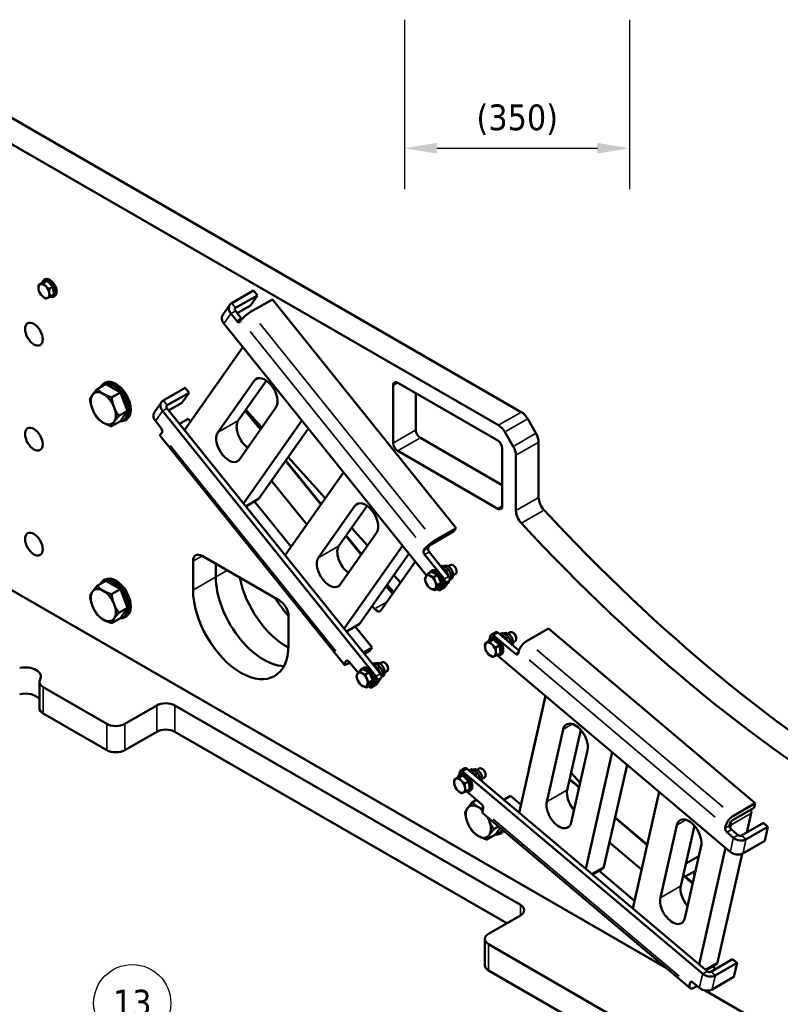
# Model space of a CAD drawing. Header units: millimetres. Extents: x 0 to 8400, y 0 to 5940.
# Tile 6 of 12: x 1194 to 2377, y 3064 to 4596. Entities that reach past the tile are written whole.
import ezdxf

# ---------------------------------------------------------------- set-up
doc = ezdxf.new("R2010")
doc.units = ezdxf.units.MM
doc.header["$LTSCALE"] = 20
for name, color, linetype, lineweight in [('Dimension (ISO)', 7, 'Continuous', 25), ('Symbol (ISO)', 7, 'Continuous', 25), ('Visible (ISO)', 7, 'Continuous', 50), ('Visible Narrow (ISO)', 7, 'Continuous', 35)]:
    doc.layers.add(name, color=color, linetype=linetype, lineweight=lineweight)
doc.styles.add('Label Text (ISO)', font='tahoma.ttf')
doc.styles.add('Note Text (ISO)', font='tahoma.ttf')
doc.dimstyles.new('Default (ISO)', dxfattribs={"dimscale": 20, "dimtxt": 2, "dimasz": 2.5, "dimexe": 3.175, "dimexo": 0, "dimgap": 0.762, "dimtad": 1, "dimrnd": 1e-08, "dimtxsty": 'Note Text (ISO)', "dimcen": 0.09, "dimdle": 10, "dimclrd": 256, "dimclre": 256, "dimclrt": 256, "dimazin": 2, "dimtfac": 1, "dimtmove": 0, "dimatfit": 3, "dimfxl": 1, "dimtolj": 1, "dimtzin": 0, "dimlwd": -1, "dimlwe": -1, "dimarcsym": 0})

# ---------------------------------------------------------------- blocks, each defined once
blk = doc.blocks.new('*D12')
at = {"layer": 'Defpoints', "color": 0, "transparency": 16777216}
for p in [(1792.9, 4596), (2142.9, 4596), (2142.9, 4396)]:
    blk.add_point(p, dxfattribs=at)
at = {"layer": 'Dimension (ISO)', "transparency": 16777216}
for p, q in [((1792.9, 4596), (1792.9, 4332.5)), ((2142.9, 4596), (2142.9, 4332.5)), ((1842.9, 4396), (2092.9, 4396))]:
    blk.add_line(p, q, dxfattribs=at)
for points in [[(1842.9, 4404.3), (1842.9, 4387.7), (1792.9, 4396)], [(2092.9, 4404.3), (2092.9, 4387.7), (2142.9, 4396)]]:
    blk.add_solid(points, dxfattribs=at)
at = {"layer": 'Dimension (ISO)', "transparency": 16777216, "insert": (1904.7, 4464.1), "char_height": 40, "attachment_point": 1, "style": 'Note Text (ISO)'}
blk.add_mtext('\\A1;(350)', dxfattribs=at)
blk = doc.blocks.new('Balloon17')
at = {"layer": 'Symbol (ISO)'}
for p, q in [((54.313, 141.091), (66.202, 151.341)), ((53.986, 141.469), (52.42, 139.458)), ((54.313, 141.091), (52.42, 139.458)), ((54.639, 140.712), (53.986, 141.469)), ((52.42, 139.458), (54.639, 140.712))]:
    blk.add_line(p, q, dxfattribs=at)
at = {"layer": 'Symbol (ISO)', "flags": 128}
blk.add_lwpolyline([(53.986, 141.469), (52.42, 139.458), (54.639, 140.712), (53.986, 141.469)], dxfattribs=at)
at = {"layer": 'Symbol (ISO)'}
blk.add_circle((68.471, 153.298), 3, dxfattribs=at)
blk.add_solid([(53.986, 141.469), (52.42, 139.458), (54.639, 140.712), (53.986, 141.469)], dxfattribs=at)
at = {"layer": 'Symbol (ISO)', "insert": (68.471, 153.319), "char_height": 2, "attachment_point": 5, "style": 'Label Text (ISO)'}
blk.add_mtext('13', dxfattribs=at)

msp = doc.modelspace()

# ---------------------------------------------------------------- linework, layer by layer
at = {"layer": 'Visible (ISO)'}
for p, q in [((1974.351, 3985.599), (1004.402, 4545.6)), ((1938.996, 3965.187), (969.046, 4525.187)), ((1229.394, 4186.761), (1223.647, 4183.443)), ((1229.394, 4186.761), (1236.911, 4189.678)), ((1236.911, 4189.678), (1231.164, 4186.36)), ((1232.191, 4191.184), (1233.782, 4192.102)), ((1236.911, 4189.678), (1246.112, 4180.478)), ((1246.112, 4180.478), (1240.365, 4177.159)), ((1247.796, 4168.36), (1242.049, 4165.041)), ((1246.112, 4180.478), (1247.796, 4168.36)), ((1558.031, 4174.718), (1524.09, 4155.122)), ((1564.155, 4167.1), (1530.214, 4147.504)), ((1553.195, 4151.507), (1564.155, 4167.1)), ((1564.155, 4167.1), (1558.031, 4174.718)), ((1247.191, 4165.203), (1248.782, 4166.121)), ((1521.21, 4152.507), (1510.25, 4136.915)), ((1553.195, 4151.507), (1532.472, 4139.543)), ((1587.337, 4160.888), (1553.396, 4141.292)), ((1587.337, 4160.888), (1873.315, 3805.127)), ((1531.949, 4127.314), (1522.764, 4138.741)), ((1529.835, 4142.824), (1539.02, 4131.396)), ((1511.804, 4123.149), (1826.954, 3731.097)), ((1538.547, 4128.535), (1536.779, 4126.02)), ((1541.23, 4086.541), (1450.601, 3957.607)), ((1328.485, 4029.197), (1314.877, 4021.341)), ((1324.661, 4029.678), (1327.313, 4031.208)), ((1328.485, 4029.197), (1350.938, 4016.234)), ((1502.515, 3953.895), (1559.083, 4034.372)), ((1578.076, 4034.495), (1534.334, 3972.266)), ((1782.219, 4031.207), (1937.783, 3941.392)), ((1350.938, 4016.234), (1337.331, 4008.377)), ((1350.938, 4016.234), (1362.165, 3987.298)), ((1451.612, 4023.32), (1417.671, 4003.724)), ((1457.735, 4015.702), (1423.794, 3996.106)), ((1446.775, 4000.109), (1457.735, 4015.702)), ((1457.735, 4015.702), (1451.612, 4023.32)), ((1775.148, 3937.31), (1775.148, 4027.124)), ((1810.503, 4014.877), (1810.503, 3957.722)), ((1414.79, 4001.11), (1403.83, 3985.517)), ((1446.775, 4000.109), (1426.052, 3988.145)), ((1362.165, 3987.298), (1348.558, 3979.442)), ((1362.165, 3987.298), (1350.938, 3971.326)), ((1416.344, 3987.343), (1748.25, 3574.447)), ((1755.321, 3578.529), (1423.415, 3991.426)), ((1592.764, 3992.473), (1536.195, 3911.996)), ((1545.108, 3987.592), (1568.702, 3958.241)), ((1569.349, 3959.162), (1545.755, 3988.513)), ((1570.864, 3961.318), (1546.079, 3988.974)), ((1350.938, 3971.326), (1337.331, 3963.47)), ((1357.661, 3972.52), (1360.313, 3974.051)), ((1405.384, 3971.751), (1414.57, 3960.324)), ((1456.522, 3974.784), (1443.047, 3967.004)), ((1456.522, 3974.784), (1459.805, 3970.701)), ((1542.457, 3843.336), (1633.086, 3972.271)), ((1997.28, 3952.649), (1984.351, 3975.043)), ((1415.864, 3954), (1414.096, 3951.485)), ((1643.173, 3959.723), (1567.051, 3851.428)), ((1948.996, 3954.63), (1961.925, 3932.237)), ((1699.062, 3592.668), (1413.084, 3948.429)), ((1817.574, 3945.475), (1944.854, 3871.99)), ((2001.422, 3852.815), (2001.422, 3938.711)), ((1937.783, 3835.248), (1782.219, 3925.062)), ((1944.854, 3929.145), (1944.854, 3839.33)), ((1607.876, 3909.508), (1662.485, 3841.573)), ((1663.132, 3842.493), (1608.523, 3910.428)), ((1669.385, 3851.389), (1612.017, 3915.4)), ((1966.067, 3918.298), (1966.067, 3832.403)), ((1697.782, 3891.788), (1607.152, 3762.854)), ((1640.752, 3810.654), (1586.142, 3878.589)), ((1565.927, 3850.385), (1546.026, 3838.896)), ((1559.502, 3846.676), (1616.357, 3775.948)), ((954.904, 3839.33), (2200.099, 3120.417)), ((1659.066, 3759.142), (1715.635, 3839.619)), ((1734.628, 3839.742), (1690.886, 3777.513)), ((1735.324, 3777.815), (1710.538, 3805.471)), ((1869.78, 3800.097), (1835.838, 3780.501)), ((1839.374, 3785.531), (1873.315, 3805.127)), ((1873.315, 3805.127), (1869.78, 3800.097)), ((1749.315, 3797.72), (1692.747, 3717.243)), ((1701.659, 3792.839), (1725.253, 3763.488)), ((1725.9, 3764.409), (1702.306, 3793.76)), ((1699.008, 3648.583), (1789.638, 3777.518)), ((1822.757, 3770.259), (1824.525, 3772.773)), ((1831.596, 3776.856), (1829.828, 3774.341)), ((1464.021, 3708.691), (1464.021, 3753.598)), ((1478.163, 3761.763), (1598.371, 3692.361)), ((1799.725, 3764.97), (1723.602, 3656.675)), ((1854.67, 3725.845), (1824.051, 3763.935)), ((1831.122, 3768.017), (1861.741, 3729.927)), ((1499.376, 3749.516), (1499.376, 3729.103)), ((1499.376, 3729.103), (1499.376, 3749.516)), ((1809.535, 3752.765), (1756.04, 3676.661)), ((1833.669, 3738.119), (1835.26, 3739.038)), ((1849.369, 3745.318), (1851.236, 3746.396)), ((1851.952, 3742.99), (1851.422, 3743.296)), ((1853.874, 3745.455), (1855.109, 3746.168)), ((1857.915, 3738.938), (1861.034, 3740.739)), ((1860.689, 3745.636), (1864.055, 3747.58)), ((1868.922, 3746.683), (1868.055, 3747.184)), ((1873.712, 3738.387), (1873.712, 3737.385)), ((1328.485, 3723.011), (1314.877, 3715.155)), ((1324.661, 3723.491), (1327.313, 3725.022)), ((1328.485, 3723.011), (1350.938, 3710.047)), ((1786.783, 3720.397), (1776.477, 3731.896)), ((1834.575, 3737.035), (1828.827, 3733.716)), ((1834.575, 3737.035), (1844.347, 3732.208)), ((1844.347, 3732.208), (1838.6, 3728.89)), ((1844.347, 3732.208), (1849.845, 3719.669)), ((1855.61, 3713.04), (1863.035, 3723.603)), ((1863.36, 3726.627), (1865.933, 3728.112)), ((1864.678, 3725.711), (1866.359, 3726.682)), ((1868.689, 3731.78), (1872.055, 3733.723)), ((1350.938, 3710.047), (1337.331, 3702.191)), ((1350.938, 3710.047), (1362.165, 3681.112)), ((1764.427, 3714.755), (1774.238, 3702.55)), ((1774.885, 3703.471), (1765.075, 3715.675)), ((1765.83, 3716.749), (1776.136, 3705.25)), ((1845.57, 3711.957), (1839.823, 3708.639)), ((1843.363, 3710.683), (1843.71, 3710.252)), ((1849.845, 3719.669), (1844.098, 3716.351)), ((1849.845, 3719.669), (1845.57, 3711.957)), ((1847.977, 3708.437), (1855.048, 3712.519)), ((1848.539, 3708.958), (1855.964, 3719.521)), ((1848.669, 3712.138), (1850.26, 3713.057)), ((1362.165, 3681.112), (1348.558, 3673.256)), ((1362.165, 3681.112), (1350.938, 3665.14)), ((1746.381, 3679.249), (1742.694, 3683.836)), ((1350.938, 3665.14), (1337.331, 3657.284)), ((1357.661, 3666.334), (1360.313, 3667.865)), ((1612.514, 3667.866), (1612.514, 3622.959)), ((1722.479, 3655.632), (1702.578, 3644.143)), ((1716.054, 3651.923), (1742.5, 3619.023)), ((2016.494, 3648.625), (1982.553, 3629.029)), ((2016.494, 3648.625), (2338.249, 3377.084)), ((1923.808, 3629.003), (1931.298, 3631.972)), ((1926.702, 3637.792), (1925.532, 3632.618)), ((1931.298, 3631.972), (1925.55, 3628.654)), ((1926.62, 3633.463), (1928.211, 3634.381)), ((1927.647, 3639.215), (1934.718, 3643.298)), ((1965.391, 3609.331), (1930.942, 3638.404)), ((1931.298, 3631.972), (1940.513, 3622.809)), ((1938.013, 3642.486), (1970.807, 3614.81)), ((1941.276, 3639.953), (1944.394, 3641.754)), ((1944.903, 3638.333), (1944.373, 3638.639)), ((1946.868, 3640.823), (1948.06, 3641.511)), ((1951.071, 3634.023), (1954.189, 3635.824)), ((1953.64, 3640.98), (1957.006, 3642.923)), ((1961.873, 3642.026), (1961.006, 3642.527)), ((1966.663, 3633.73), (1966.663, 3632.728)), ((1729.025, 3611.243), (1742.5, 3619.023)), ((1742.5, 3619.023), (1738.965, 3613.993)), ((1923.808, 3629.003), (1918.061, 3625.684)), ((1940.513, 3622.809), (1934.766, 3619.491)), ((1940.513, 3622.809), (1942.239, 3610.676)), ((1961.64, 3627.123), (1965.006, 3629.067)), ((1738.965, 3613.993), (1730.665, 3609.201)), ((1942.239, 3610.676), (1936.492, 3607.358)), ((2299.44, 3301.439), (1937.47, 3606.917)), ((1941.62, 3607.482), (1943.211, 3608.4)), ((1970.427, 3613.461), (1969.631, 3609.942)), ((1700.074, 3595.724), (1701.842, 3598.238)), ((1707.548, 3595.854), (1705.024, 3594.397)), ((1706.671, 3596.944), (1720.534, 3579.699)), ((1728.155, 3585.637), (1722.408, 3582.319)), ((1727.249, 3586.721), (1728.84, 3587.64)), ((1728.155, 3585.637), (1737.928, 3580.81)), ((1742.949, 3593.92), (1744.816, 3594.998)), ((1745.533, 3591.592), (1745.002, 3591.898)), ((1747.455, 3594.057), (1748.69, 3594.77)), ((1751.496, 3587.541), (1754.614, 3589.341)), ((1754.27, 3594.239), (1757.635, 3596.182)), ((1762.503, 3595.285), (1761.635, 3595.786)), ((1767.292, 3586.989), (1767.292, 3585.987)), ((1737.928, 3580.81), (1732.18, 3577.492)), ((1737.928, 3580.81), (1743.426, 3568.271)), ((1749.191, 3561.643), (1756.615, 3572.205)), ((1756.94, 3575.229), (1759.513, 3576.715)), ((1758.258, 3574.313), (1759.94, 3575.284)), ((1762.27, 3580.382), (1765.635, 3582.325)), ((1225.038, 3565.677), (1225.038, 3524.852)), ((1230.896, 3557.512), (1329.671, 3500.484)), ((1739.151, 3560.559), (1733.403, 3557.241)), ((1736.944, 3559.285), (1737.29, 3558.854)), ((1743.426, 3568.271), (1737.678, 3564.953)), ((1743.426, 3568.271), (1739.151, 3560.559)), ((1741.558, 3557.039), (1748.629, 3561.122)), ((1742.12, 3557.56), (1749.544, 3568.123)), ((1742.249, 3560.74), (1743.84, 3561.659)), ((2012.32, 3543.749), (1971.281, 3362.18)), ((1986.397, 3430.174), (2012.109, 3543.927)), ((1357.955, 3500.484), (1407.453, 3529.062)), ((1435.737, 3529.062), (1973.138, 3218.793)), ((1230.896, 3516.687), (1329.671, 3459.659)), ((1357.955, 3459.659), (1407.453, 3488.237)), ((1435.737, 3488.237), (1951.925, 3190.216)), ((2014.091, 3379.175), (2039.542, 3491.772)), ((2067.038, 3491.014), (2045.911, 3397.546)), ((2077.436, 3459.792), (2051.985, 3347.195)), ((2074.628, 3274.962), (2115.668, 3456.53)), ((1879.768, 3427.391), (1886.839, 3431.474)), ((2138.903, 3436.921), (2103.011, 3278.129)), ((1875.93, 3417.179), (1870.182, 3413.86)), ((1875.93, 3417.179), (1883.42, 3420.149)), ((1878.823, 3425.969), (1877.654, 3420.795)), ((1883.42, 3420.149), (1877.672, 3416.83)), ((1878.741, 3421.639), (1880.332, 3422.557)), ((2256.493, 3111.43), (1883.063, 3426.58)), ((1883.42, 3420.149), (1892.635, 3410.985)), ((1890.135, 3430.662), (2263.564, 3115.513)), ((1893.397, 3428.129), (1896.516, 3429.93)), ((1897.025, 3426.509), (1896.494, 3426.815)), ((1898.99, 3428.999), (1900.182, 3429.687)), ((1903.192, 3422.199), (1906.311, 3424)), ((1905.762, 3429.156), (1909.128, 3431.099)), ((1913.995, 3430.202), (1913.127, 3430.703)), ((1913.762, 3415.3), (1917.128, 3417.243)), ((1918.785, 3421.906), (1918.784, 3420.905)), ((2065.937, 3408.918), (2051.997, 3424.472)), ((1892.635, 3410.985), (1886.888, 3407.667)), ((1892.635, 3410.985), (1894.361, 3398.852)), ((2049.565, 3413.71), (2064.224, 3401.339)), ((2064.382, 3402.04), (2049.723, 3414.412)), ((1894.361, 3398.852), (1888.613, 3395.534)), ((1889.591, 3395.094), (1912.582, 3375.691)), ((1893.741, 3395.658), (1895.332, 3396.576)), ((1957.64, 3388.243), (1947.402, 3382.332)), ((1957.64, 3388.243), (1974.043, 3374.401)), ((2188.89, 3394.736), (2147.85, 3213.168)), ((1904.886, 3382.186), (1898.24, 3378.35)), ((2304.308, 3357.489), (2338.249, 3377.084)), ((2338.249, 3377.084), (2336.659, 3370.047)), ((1915.231, 3369.265), (1914.436, 3365.747)), ((2237.061, 3089.223), (1915.306, 3360.763)), ((2170.331, 3312.627), (2120.344, 3354.812)), ((2336.659, 3370.047), (2302.718, 3350.451)), ((2332.072, 3361.348), (2325.309, 3331.426)), ((2331.944, 3365.646), (2330.763, 3366.643)), ((1939.161, 3340.631), (1931.921, 3336.451)), ((2120.186, 3354.111), (2170.172, 3311.925)), ((2190.661, 3230.162), (2216.111, 3342.759)), ((2243.607, 3342.001), (2222.48, 3248.533)), ((2291.387, 3338.402), (2292.182, 3341.921)), ((2299.253, 3346.003), (2298.458, 3342.485)), ((2299.229, 3338.45), (2300.252, 3342.977)), ((2299.868, 3347.491), (2300.125, 3347.275)), ((2350.968, 3346.24), (2317.026, 3326.644)), ((2323.916, 3320.829), (2357.857, 3340.425)), ((2350.968, 3346.24), (2357.857, 3340.425)), ((2357.857, 3340.425), (2352.926, 3318.61)), ((1934.302, 3328.335), (1920.694, 3320.479)), ((1941.536, 3338.627), (1934.302, 3328.335)), ((1941.024, 3329.529), (1943.676, 3331.06)), ((2304.371, 3323.254), (2294.036, 3331.976)), ((2301.107, 3336.059), (2311.442, 3327.337)), ((2161.588, 3273.945), (2111.601, 3316.131)), ((2254.005, 3310.779), (2228.555, 3198.182)), ((2352.926, 3318.61), (2318.985, 3299.014)), ((2250.365, 3294.675), (2230.29, 3283.084)), ((2251.198, 3125.949), (2292.237, 3307.517)), ((2317.853, 3298.441), (2279.581, 3129.116)), ((2085.164, 3266.07), (2100.91, 3275.161)), ((2095.402, 3271.981), (2150.612, 3225.388)), ((2226.134, 3264.697), (2240.793, 3252.326)), ((2240.952, 3253.028), (2226.293, 3265.399)), ((2245.232, 3271.964), (2229.367, 3262.805)), ((2243.103, 3262.547), (2243.103, 3270.735)), ((2243.103, 3270.735), (2243.103, 3262.547)), ((1973.138, 3202.463), (1923.64, 3173.886)), ((1917.783, 3124.896), (1917.783, 3165.721)), ((1923.64, 3157.556), (2956.016, 2561.513)), ((2277.479, 3126.148), (2261.733, 3117.057)), ((2303.089, 3134.416), (2269.148, 3114.82)), ((2276.038, 3109.006), (2309.979, 3128.601)), ((2303.089, 3134.416), (2309.979, 3128.601)), ((2309.979, 3128.601), (2305.048, 3106.786)), ((1923.64, 3116.731), (2956.016, 2520.688)), ((2271.972, 3122.968), (2276.558, 3119.098)), ((2236.191, 3094.206), (2236.987, 3097.725)), ((2241.227, 3098.337), (2251.562, 3089.615)), ((2305.048, 3106.786), (2271.107, 3087.19)), ((2248.115, 3092.524), (2243.864, 3090.07)), ((2260.251, 3085.688), (2748.648, 2803.712))]:
    msp.add_line(p, q, dxfattribs=at)
for centre, major_axis, ratio, start_param, end_param in [((1232.09, 4173.805), (-6, 10.392), 0.57735027, 6.19414844, 7.241346), ((1232.09, 4173.805), (-6, 10.392), 0.57735027, 5.14695089, 6.19414844), ((1239.691, 4178.193), (7.5, -12.99), 0.57735027, 5.70294918, 10.00214785), ((1239.161, 4177.887), (-7.125, 12.341), 0.57735027, 2.65088836, 6.77673077), ((1241.282, 4179.112), (7.5, -12.99), 0.57735027, 0, 3.14159267), ((1239.161, 4177.887), (5.623, -9.738), 0.57735027, 1.78523187, 2.22548461), ((1232.09, 4173.805), (6, -10.392), 0.57735027, 4.09975334, 5.14695089), ((1232.09, 4173.805), (-6, 10.392), 0.57735027, 4.09975334, 5.14695089), ((1232.09, 4173.805), (6, -10.392), 0.57735027, 6.19414844, 7.241346), ((1239.161, 4177.887), (5.623, -9.738), 0.57735027, 0.78368241, 1.13263897), ((1232.09, 4173.805), (6, -10.392), 0.57735027, 5.14695089, 6.19414844), ((1532.663, 4144.456), (-11.454, 8.051), 0.78867513, 5.9323059, 7.50310222), ((1521.703, 4128.864), (-11.454, 8.051), 0.78867513, 0, 1.21991692), ((1532.663, 4144.456), (-3.272, 2.3), 0.78867513, 5.9323059, 7.50310222), ((1548.446, 4134.25), (-10.912, -8.771), 0.21132487, 4.08047467, 5.65127099), ((1533.717, 4129.829), (2.5, -4.33), 0.57735027, 4.97418837, 6.54498469), ((1540.788, 4133.911), (-2.5, 4.33), 0.57735027, 1.83259571, 2.13463386), ((1341.161, 4001.099), (16.5, -28.579), 0.57735027, 5.90534233, 9.80262093), ((1340.277, 4000.588), (-15.875, 27.496), 0.57735027, 2.86185592, 6.54448292), ((1343.813, 4002.63), (16.5, -28.579), 0.57735027, 0, 3.14159265), ((1575.923, 4013.422), (-13.75, 23.816), 0.57735027, 3.40339204, 6.54498469), ((1782.219, 4023.042), (-5, 8.66), 0.57735027, 5.49778714, 7.06858347), ((1324.367, 3991.403), (-13.75, 23.816), 0.57735027, 5.49778714, 6.54498469), ((1324.367, 3991.403), (-13.75, 23.816), 0.57735027, 4.45058959, 5.49778714), ((1324.367, 3991.403), (-13.75, 23.816), 0.57735027, 0.26179939, 1.30899694), ((1426.244, 3993.059), (-11.454, 8.051), 0.78867513, 5.9323059, 7.50310222), ((1324.367, 3991.403), (13.75, -23.816), 0.57735027, 4.45058959, 5.49778714), ((1324.367, 3991.403), (13.75, -23.816), 0.57735027, 0.26179939, 1.30899694), ((1415.284, 3977.466), (-11.454, 8.051), 0.78867513, 0, 1.21991692), ((1426.244, 3993.059), (-3.272, 2.3), 0.78867513, 5.9323059, 7.50310222), ((1974.351, 3969.269), (-10, 17.321), 0.57735027, 4.71238898, 5.49778714), ((1324.367, 3991.403), (13.75, -23.816), 0.57735027, 5.49778714, 6.54498469), ((1551.175, 3951.316), (-13.75, 23.816), 0.57735027, 0.26179939, 2.24525777), ((1412.802, 3957.809), (2.5, -4.33), 0.57735027, 0.26179939, 1.83259571), ((1519.355, 3932.945), (13.75, -23.816), 0.57735027, 3.40339204, 6.54498469), ((1817.574, 3953.64), (-5, 8.66), 0.57735027, 0.78539816, 2.35619449), ((1938.996, 3948.857), (10, -17.321), 0.57735027, 1.57079633, 2.35619449), ((1987.28, 3946.876), (-10, 17.321), 0.57735027, 3.92699082, 4.71238898), ((1423.996, 3957.2), (-10.912, -8.771), 0.21132487, 5.65127099, 6.28318531), ((1782.219, 3933.227), (5, -8.66), 0.57735027, 3.92699082, 5.49778714), ((1937.783, 3933.227), (-5, 8.66), 0.57735027, 3.92699082, 5.49778714), ((1951.925, 3926.463), (10, -17.321), 0.57735027, 0.78539816, 1.57079633), ((1560.927, 3859.046), (5, -8.66), 0.57735027, 0, 0.26179939), ((1732.475, 3818.669), (-13.75, 23.816), 0.57735027, 3.40339204, 6.54498469), ((2015.564, 3844.65), (-10, 17.321), 0.57735027, 0.78539816, 1.94576575), ((1937.783, 3843.413), (5, -8.66), 0.57735027, 5.49778714, 7.06858347), ((1980.209, 3824.238), (10, -17.321), 0.57735027, 3.92699082, 5.08735841), ((2581.25, 5019.168), (1012.5, -1753.701), 0.57735027, 5.08735841, 5.88785039), ((2545.894, 4998.755), (1012.5, -1753.701), 0.57735027, 5.08735841, 5.90821588), ((1834.424, 3778.489), (10.912, 8.771), 0.21132487, 0.93888201, 2.50967834), ((1707.726, 3756.563), (-13.75, 23.816), 0.57735027, 0.26179939, 2.24525777), ((1825.819, 3766.45), (-2.5, 4.33), 0.57735027, 0.26179939, 1.83259571), ((1832.89, 3770.532), (-2.5, 4.33), 0.57735027, 0.26179939, 1.83259571), ((1834.424, 3778.489), (-3.118, -2.506), 0.21132487, 4.08047467, 5.65127099), ((1478.163, 3745.433), (-10, 17.321), 0.57735027, 5.49778714, 7.06858347), ((1675.907, 3738.192), (13.75, -23.816), 0.57735027, 3.40339204, 6.54498469), ((1841.169, 3725.129), (7.5, -12.99), 0.57735027, 5.84896126, 9.85900201), ((1840.638, 3724.822), (-7.125, 12.341), 0.57735027, 2.84026723, 6.58451073), ((1842.76, 3726.047), (7.5, -12.99), 0.57735027, 0, 3.14159265), ((1851.422, 3731.048), (7.5, -12.99), 0.57735027, 1.23809727, 2.42709416), ((1851.952, 3731.354), (-7.125, 12.341), 0.57735027, 4.3309123, 5.49778714), ((1860.734, 3736.425), (5.625, -9.743), 0.57735027, 0, 3.14159265), ((1868.055, 3740.651), (-4, 6.928), 0.57735027, 3.14159265, 6.28318531), ((1868.923, 3741.152), (-3.387, 5.866), 0.57735027, 3.92690932, 5.49786864), ((1341.161, 3694.912), (16.5, -28.579), 0.57735027, 5.90534233, 9.80262093), ((1340.277, 3694.402), (-15.875, 27.496), 0.57735027, 2.86185592, 6.54448292), ((1343.813, 3696.443), (16.5, -28.579), 0.57735027, 0, 3.14159265), ((1573.623, 3686.237), (52.5, -90.933), 0.57735027, 3.92699082, 5.93975664), ((1573.623, 3686.237), (52.5, -90.933), 0.57735027, 3.92699082, 5.93975664), ((1608.978, 3706.65), (-52.5, 90.933), 0.57735027, 1.02580238, 2.40274698), ((1608.978, 3706.65), (52.5, -90.933), 0.57735027, 4.16739503, 5.54433963), ((1833.567, 3720.74), (-6, 10.392), 0.57735027, 0.33394362, 1.38114117), ((1833.567, 3720.74), (-6, 10.392), 0.57735027, 5.56993137, 6.61712892), ((1833.567, 3720.74), (-6, 10.392), 0.57735027, 4.52273382, 5.56993137), ((1840.638, 3724.822), (5.623, -9.738), 0.57735027, 1.1287642, 1.63351814), ((1852.902, 3723.33), (2.5, -4.33), 0.57735027, 0.26179939, 1.83259571), ((1859.973, 3727.412), (2.5, -4.33), 0.57735027, 0.26179939, 1.83259571), ((1324.367, 3685.217), (-13.75, 23.816), 0.57735027, 5.49778714, 6.54498469), ((1324.367, 3685.217), (-13.75, 23.816), 0.57735027, 4.45058959, 5.49778714), ((1538.267, 3665.825), (52.5, -90.933), 0.57735027, 3.92699082, 7.06858347), ((1833.567, 3720.74), (6, -10.392), 0.57735027, 4.52273382, 5.56993137), ((1833.567, 3720.74), (6, -10.392), 0.57735027, 5.56993137, 6.61712892), ((1833.567, 3720.74), (6, -10.392), 0.57735027, 0.33394362, 1.38114117), ((1845.477, 3712.767), (2.5, -4.33), 0.57735027, 4.97418837, 6.54498469), ((1852.548, 3716.849), (2.5, -4.33), 0.57735027, 0, 0.26179939), ((1851.422, 3731.048), (7.5, -12.99), 0.57735027, 0.0537202, 0.46987857), ((1324.367, 3685.217), (-13.75, 23.816), 0.57735027, 0.26179939, 1.30899694), ((1644.333, 3727.062), (-52.5, 90.933), 0.57735027, 1.58100112, 1.91327886), ((1644.333, 3727.062), (52.5, -90.933), 0.57735027, 4.72259377, 5.05487152), ((1598.371, 3676.031), (10, -17.321), 0.57735027, 0.78539816, 2.35619449), ((1324.367, 3685.217), (13.75, -23.816), 0.57735027, 4.45058959, 5.49778714), ((1324.367, 3685.217), (13.75, -23.816), 0.57735027, 0.26179939, 1.30899694), ((1749.917, 3684.279), (5, -8.66), 0.57735027, 4.97418837, 6.54498469), ((1324.367, 3685.217), (13.75, -23.816), 0.57735027, 5.49778714, 6.54498469), ((1717.479, 3664.293), (5, -8.66), 0.57735027, 0, 0.26179939), ((1934.12, 3620.472), (7.5, -12.99), 0.57735027, 5.69930953, 10.00520642), ((1933.589, 3620.166), (-7.125, 12.341), 0.57735027, 2.64693257, 6.78039756), ((1930.147, 3634.885), (-2.5, 4.33), 0.57735027, 5.27089434, 6.84169067), ((1935.711, 3621.391), (7.5, -12.99), 0.57735027, 0, 3.14159265), ((1937.218, 3638.968), (-2.5, 4.33), 0.57735027, 5.27089434, 6.28318531), ((1944.373, 3626.392), (7.5, -12.99), 0.57735027, 1.5810464, 2.67755697), ((1944.903, 3626.698), (-7.125, 12.341), 0.57735027, 4.68865009, 5.49778714), ((1953.685, 3631.768), (5.625, -9.743), 0.57735027, 0.28916908, 3.14159265), ((1961.006, 3635.995), (-4, 6.928), 0.57735027, 3.14159265, 6.28318531), ((1961.874, 3636.496), (-3.387, 5.866), 0.57735027, 3.92690932, 5.49786864), ((1926.518, 3616.083), (-6, 10.392), 0.57735027, 6.19843131, 7.24562886), ((1926.518, 3616.083), (6, -10.392), 0.57735027, 4.10403621, 5.15123376), ((1926.518, 3616.083), (-6, 10.392), 0.57735027, 5.15123376, 6.19843131), ((1926.518, 3616.083), (-6, 10.392), 0.57735027, 4.10403621, 5.15123376), ((1933.589, 3620.166), (5.623, -9.738), 0.57735027, 1.79035107, 2.22893114), ((1933.589, 3620.166), (5.623, -9.738), 0.57735027, 0.78654779, 1.13833931), ((1980.326, 3619.177), (-9.029, -10.699), 0.43267727, 4.01737238, 5.58816871), ((1926.518, 3616.083), (6, -10.392), 0.57735027, 5.15123376, 6.19843131), ((1926.518, 3616.083), (6, -10.392), 0.57735027, 6.19843131, 7.24562886), ((1966.186, 3612.85), (2.5, -4.33), 0.57735027, 5.27089434, 6.84169067), ((1202.392, 3573.969), (25, 0), 0.57735027, 5.95834114, 8.17882581), ((1709.973, 3601.439), (-10.912, -8.771), 0.21132487, 5.65127099, 7.22206732), ((1704.904, 3594.429), (-2.5, 4.33), 0.57735027, 4.97418837, 6.54498469), ((1734.749, 3573.731), (7.5, -12.99), 0.57735027, 5.84896126, 9.85900201), ((1734.219, 3573.425), (-7.125, 12.341), 0.57735027, 2.84026723, 6.58451073), ((1736.34, 3574.649), (7.5, -12.99), 0.57735027, 0, 3.14159265), ((1745.002, 3579.65), (7.5, -12.99), 0.57735027, 1.23809727, 2.42709416), ((1745.533, 3579.957), (-7.125, 12.341), 0.57735027, 4.3309123, 5.49778714), ((1754.315, 3585.027), (5.625, -9.743), 0.57735027, 0, 3.14159265), ((1761.635, 3589.254), (-4, 6.928), 0.57735027, 3.14159265, 6.28318531), ((1762.503, 3589.755), (-3.387, 5.866), 0.57735027, 3.92690932, 5.49786864), ((1245.038, 3565.677), (-20, 0), 0.57735027, 5.95834114, 7.06858347), ((1727.148, 3569.342), (-6, 10.392), 0.57735027, 0.33394362, 1.38114117), ((1727.148, 3569.342), (-6, 10.392), 0.57735027, 5.56993137, 6.61712892), ((1727.148, 3569.342), (-6, 10.392), 0.57735027, 4.52273382, 5.56993137), ((1727.148, 3569.342), (6, -10.392), 0.57735027, 0.33394362, 1.38114117), ((1734.219, 3573.425), (5.623, -9.738), 0.57735027, 1.1287642, 1.63351814), ((1746.482, 3571.932), (2.5, -4.33), 0.57735027, 0.26179939, 1.83259571), ((1745.002, 3579.65), (7.5, -12.99), 0.57735027, 0.0537202, 0.46987857), ((1753.553, 3576.014), (2.5, -4.33), 0.57735027, 0.26179939, 1.83259571), ((1727.148, 3569.342), (6, -10.392), 0.57735027, 4.52273382, 5.56993137), ((1727.148, 3569.342), (6, -10.392), 0.57735027, 5.56993137, 6.61712892), ((1739.058, 3561.369), (2.5, -4.33), 0.57735027, 4.97418837, 6.54498469), ((1746.129, 3565.452), (2.5, -4.33), 0.57735027, 0, 0.26179939), ((1202.392, 3533.144), (-25, 0), 0.57735027, 3.57898131, 5.03723315), ((1245.038, 3524.852), (-20, 0), 0.57735027, 0, 0.78539816), ((1421.595, 3520.897), (20, 0), 0.57735027, 0.78539816, 2.35619449), ((1343.813, 3508.649), (20, 0), 0.57735027, 3.92699082, 5.49778714), ((2058.489, 3475.782), (-13.75, 23.816), 0.57735027, 3.70009801, 6.84169067), ((1421.595, 3480.072), (20, 0), 0.57735027, 0.78539816, 2.35619449), ((1343.813, 3467.824), (20, 0), 0.57735027, 3.92699082, 5.49778714), ((1889.339, 3427.144), (-2.5, 4.33), 0.57735027, 5.27089434, 6.28318531), ((1913.128, 3424.171), (-4, 6.928), 0.57735027, 3.14159265, 6.28318531), ((1886.241, 3408.648), (7.5, -12.99), 0.57735027, 5.69930953, 10.00520642), ((1885.711, 3408.342), (-7.125, 12.341), 0.57735027, 2.64693257, 6.78039756), ((1882.268, 3423.061), (-2.5, 4.33), 0.57735027, 5.27089434, 6.84169067), ((1887.832, 3409.567), (7.5, -12.99), 0.57735027, 0, 3.14159265), ((1885.711, 3408.342), (5.623, -9.738), 0.57735027, 1.79035107, 2.22893114), ((1896.494, 3414.568), (7.5, -12.99), 0.57735027, 1.5810464, 2.67755697), ((1897.025, 3414.874), (-7.125, 12.341), 0.57735027, 4.68865009, 5.49778714), ((1905.807, 3419.944), (5.625, -9.743), 0.57735027, 0.28916908, 3.14159265), ((1913.995, 3424.672), (-3.387, 5.866), 0.57735027, 3.92690932, 5.49786864), ((1993.287, 3424.359), (5, -8.66), 0.57735027, 3.70009801, 3.94845604), ((1878.64, 3404.26), (-6, 10.392), 0.57735027, 6.19843131, 7.24562886), ((1878.64, 3404.26), (6, -10.392), 0.57735027, 4.10403621, 5.15123376), ((1878.64, 3404.26), (-6, 10.392), 0.57735027, 5.15123376, 6.19843131), ((1878.64, 3404.26), (-6, 10.392), 0.57735027, 4.10403621, 5.15123376), ((1878.64, 3404.26), (6, -10.392), 0.57735027, 6.19843131, 7.24562886), ((1885.711, 3408.342), (5.623, -9.738), 0.57735027, 0.78654779, 1.13833931), ((1878.64, 3404.26), (6, -10.392), 0.57735027, 5.15123376, 6.19843131), ((2064.858, 3381.556), (13.75, -23.816), 0.57735027, 3.70009801, 5.04259428), ((1907.731, 3348.412), (-13.75, 23.816), 0.57735027, 5.49778714, 6.54498469), ((1924.524, 3358.108), (-16.5, 28.579), 0.57735027, 0.28366529, 0.37784297), ((1923.64, 3357.597), (-15.875, 27.496), 0.57735027, 0.22294838, 0.26129761), ((1907.731, 3348.412), (-13.75, 23.816), 0.57735027, 5.1470186, 5.49778714), ((1911.786, 3372.173), (-2.5, 4.33), 0.57735027, 3.70009801, 5.27089434), ((2033.038, 3363.185), (13.75, -23.816), 0.57735027, 3.70009801, 6.84169067), ((1907.731, 3348.412), (-13.75, 23.816), 0.57735027, 0.26179939, 1.30899694), ((1924.335, 3371.462), (-9.029, -10.699), 0.43267727, 5.58816871, 6.28318531), ((1907.731, 3348.412), (-13.75, 23.816), 0.57735027, 4.45058959, 4.65010656), ((2302.081, 3347.636), (9.029, 10.699), 0.43267727, 0.87577973, 2.44657605), ((2328.718, 3369.204), (-8.781, 6.467), 0.09675977, 1.85849554, 2.01717661), ((2325.182, 3367.163), (-5, 8.66), 0.57735027, 3.70009801, 4.22369679), ((1907.731, 3348.412), (13.75, -23.816), 0.57735027, 4.45058959, 5.49778714), ((1907.731, 3348.412), (13.75, -23.816), 0.57735027, 0.26179939, 1.30899694), ((2235.058, 3326.769), (-13.75, 23.816), 0.57735027, 3.70009801, 6.84169067), ((2301.903, 3339.577), (-2.5, 4.33), 0.57735027, 0.55850536, 2.12930169), ((2302.081, 3347.636), (-2.58, -3.057), 0.43267727, 4.01737238, 5.58816871), ((2289.827, 3346.751), (8.363, 11.356), 0.63844383, 5.19367585, 5.27920642), ((2293.362, 3348.792), (5, -8.66), 0.57735027, 0.55850536, 1.08210414), ((1907.731, 3348.412), (13.75, -23.816), 0.57735027, 5.49778714, 6.54498469), ((1924.524, 3358.108), (16.5, -28.579), 0.57735027, 5.90534233, 6.65531249), ((1923.64, 3357.597), (15.875, -27.496), 0.57735027, 6.00344857, 6.69579467), ((1927.176, 3359.639), (16.5, -28.579), 0.57735027, 0, 0.23109978), ((2294.832, 3335.495), (2.5, -4.33), 0.57735027, 3.70009801, 5.27089434), ((2314.27, 3328.97), (-3.902, 0.882), 0.69242837, 0.92766716, 2.49846348), ((2314.27, 3328.97), (13.656, -3.087), 0.69242837, 4.06925981, 5.64005614), ((2309.339, 3307.154), (-13.656, 3.087), 0.69242837, 0.92766716, 2.49846348), ((2099.657, 3285.985), (-8.363, -11.356), 0.63844383, 0.96997906, 1.00488565), ((2096.122, 3283.944), (5, -8.66), 0.57735027, 0.03490659, 0.55850536), ((2241.428, 3232.543), (13.75, -23.816), 0.57735027, 3.70009801, 5.04259428), ((1958.996, 3210.628), (20, 0), 0.57735027, 5.49778714, 7.06858347), ((2209.608, 3214.172), (13.75, -23.816), 0.57735027, 3.70009801, 6.84169067), ((1937.783, 3165.721), (-20, 0), 0.57735027, 5.49778714, 7.06858347), ((2276.227, 3136.972), (-8.363, -11.356), 0.63844383, 0.96997906, 1.00488565), ((2272.691, 3134.931), (5, -8.66), 0.57735027, 0.03490659, 0.55850536), ((1937.783, 3124.896), (-20, 0), 0.57735027, 0, 0.78539816), ((2266.392, 3117.146), (13.656, -3.087), 0.69242837, 4.06925981, 5.64005614), ((2266.392, 3117.146), (-3.902, 0.882), 0.69242837, 0.92766716, 2.49846348), ((2240.432, 3094.818), (-2.5, 4.33), 0.57735027, 5.27089434, 6.84169067), ((2246.091, 3099.922), (-9.029, -10.699), 0.43267727, 5.58816871, 7.15896503), ((2261.461, 3095.33), (-13.656, 3.087), 0.69242837, 0.92766716, 2.49846348)]:
    msp.add_ellipse(centre, major_axis=major_axis, ratio=ratio, start_param=start_param, end_param=end_param, dxfattribs=at)
for centre in [(1216.534, 4106.733), (1216.534, 3943.434), (1216.534, 3780.134)]:
    msp.add_ellipse(centre, major_axis=(-9.75, 16.887), ratio=0.57735027, dxfattribs=at)
for points, weights in [([(1223.731, 4176.946), (1223.34, 4179.758), (1223.647, 4183.443)], [1, 1.0379548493, 1]), ([(1223.647, 4183.443), (1224.903, 4183.787), (1226.647, 4184.464)], [1, 1.0379548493, 1]), ([(1226.647, 4184.464), (1228.392, 4185.141), (1231.164, 4186.36)], [1, 1.0379548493, 1]), ([(1231.164, 4186.36), (1232.871, 4183.457), (1235.006, 4181.322)], [1, 1.0379548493, 1]), ([(1225.331, 4171.325), (1224.122, 4174.134), (1223.731, 4176.946)], [1, 1.0379548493, 1]), ([(1229.174, 4166.287), (1227.039, 4168.422), (1225.331, 4171.325)], [1, 1.0379548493, 1]), ([(1235.006, 4181.322), (1237.141, 4179.187), (1240.365, 4177.159)], [1, 1.0379548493, 1]), ([(1240.365, 4177.159), (1240.058, 4173.475), (1240.449, 4170.663)], [1, 1.0379548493, 1]), ([(1240.449, 4170.663), (1240.84, 4167.851), (1242.049, 4165.041)], [1, 1.0379548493, 1]), ([(1234.532, 4162.124), (1231.309, 4164.152), (1229.174, 4166.287)], [1, 1.0379548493, 1]), ([(1237.533, 4163.145), (1235.788, 4162.468), (1234.532, 4162.124)], [1, 1.0379548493, 1]), ([(1242.049, 4165.041), (1239.277, 4163.822), (1237.533, 4163.145)], [1, 1.0379548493, 1]), ([(1307.527, 4012.352), (1310.132, 4016.059), (1314.877, 4021.341)], [1, 1.0379548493, 1]), ([(1314.877, 4021.341), (1319.157, 4016.865), (1324.367, 4013.856)], [1, 1.0379548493, 1]), ([(1324.367, 4013.856), (1329.578, 4010.848), (1337.331, 4008.377)], [1, 1.0379548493, 1]), ([(1303.651, 4005.369), (1304.922, 4008.646), (1307.527, 4012.352)], [1, 1.0379548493, 1]), ([(1307.527, 3989.899), (1304.922, 3996.613), (1303.651, 4005.369)], [1, 1.0379548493, 1]), ([(1337.331, 4008.377), (1338.602, 3999.621), (1341.208, 3992.907)], [1, 1.0379548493, 1]), ([(1314.877, 3976.434), (1310.132, 3983.184), (1307.527, 3989.899)], [1, 1.0379548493, 1]), ([(1341.208, 3992.907), (1343.813, 3986.192), (1348.558, 3979.442)], [1, 1.0379548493, 1]), ([(1324.367, 3968.949), (1319.157, 3971.957), (1314.877, 3976.434)], [1, 1.0379548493, 1]), ([(1337.331, 3963.47), (1329.578, 3965.941), (1324.367, 3968.949)], [1, 1.0379548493, 1]), ([(1341.208, 3970.453), (1338.602, 3966.747), (1337.331, 3963.47)], [1, 1.0379548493, 1]), ([(1348.558, 3979.442), (1343.813, 3974.159), (1341.208, 3970.453)], [1, 1.0379548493, 1]), ([(1861.034, 3740.739), (1857.549, 3744.384), (1851.236, 3746.396)], [1, 1.15470053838, 1]), ([(1856.103, 3739.56), (1856.953, 3739.245), (1857.915, 3738.938)], [1.03607720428, 1.02084821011, 1]), ([(1857.915, 3738.938), (1858.084, 3737.778), (1858.297, 3736.73)], [1, 1.02229236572, 1.03816006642]), ([(1865.933, 3728.112), (1864.897, 3735.242), (1861.034, 3740.739)], [1, 1.15470053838, 1]), ([(1824.553, 3726.004), (1824.94, 3727.633), (1825.932, 3729.423)], [1, 1.0379548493, 1]), ([(1826.544, 3719.297), (1825.268, 3722.207), (1824.553, 3726.004)], [1, 1.0379548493, 1]), ([(1825.932, 3729.423), (1826.924, 3731.212), (1828.827, 3733.716)], [1, 1.0379548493, 1]), ([(1828.827, 3733.716), (1830.688, 3731.986), (1832.956, 3730.866)], [1, 1.0379548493, 1]), ([(1832.956, 3730.866), (1835.223, 3729.746), (1838.6, 3728.89)], [1, 1.0379548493, 1]), ([(1838.6, 3728.89), (1839.315, 3725.092), (1840.591, 3722.183)], [1, 1.0379548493, 1]), ([(1862.432, 3722.746), (1865.061, 3725.866), (1865.933, 3728.112)], [1.04530337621, 1.12713817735, 1]), ([(1307.527, 3706.166), (1310.132, 3709.872), (1314.877, 3715.155)], [1, 1.0379548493, 1]), ([(1314.877, 3715.155), (1319.157, 3710.678), (1324.367, 3707.67)], [1, 1.0379548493, 1]), ([(1324.367, 3707.67), (1329.578, 3704.662), (1337.331, 3702.191)], [1, 1.0379548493, 1]), ([(1830.051, 3713.465), (1827.819, 3716.387), (1826.544, 3719.297)], [1, 1.0379548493, 1]), ([(1834.179, 3710.614), (1831.911, 3711.734), (1830.051, 3713.465)], [1, 1.0379548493, 1]), ([(1839.823, 3708.639), (1836.447, 3709.494), (1834.179, 3710.614)], [1, 1.0379548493, 1]), ([(1841.202, 3712.057), (1840.21, 3710.268), (1839.823, 3708.639)], [1, 1.0379548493, 1]), ([(1840.591, 3722.183), (1841.867, 3719.273), (1844.098, 3716.351)], [1, 1.0379548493, 1]), ([(1844.098, 3716.351), (1842.194, 3713.847), (1841.202, 3712.057)], [1, 1.0379548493, 1]), ([(1303.651, 3699.183), (1304.922, 3702.46), (1307.527, 3706.166)], [1, 1.0379548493, 1]), ([(1307.527, 3683.712), (1304.922, 3690.427), (1303.651, 3699.183)], [1, 1.0379548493, 1]), ([(1337.331, 3702.191), (1338.602, 3693.435), (1341.208, 3686.721)], [1, 1.0379548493, 1]), ([(1314.877, 3670.247), (1310.132, 3676.998), (1307.527, 3683.712)], [1, 1.0379548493, 1]), ([(1341.208, 3686.721), (1343.813, 3680.006), (1348.558, 3673.256)], [1, 1.0379548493, 1]), ([(1324.367, 3662.763), (1319.157, 3665.771), (1314.877, 3670.247)], [1, 1.0379548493, 1]), ([(1337.331, 3657.284), (1329.578, 3659.755), (1324.367, 3662.763)], [1, 1.0379548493, 1]), ([(1341.208, 3664.267), (1338.602, 3660.561), (1337.331, 3657.284)], [1, 1.0379548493, 1]), ([(1348.558, 3673.256), (1343.813, 3667.973), (1341.208, 3664.267)], [1, 1.0379548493, 1]), ([(1941.229, 3639.904), (1941.252, 3639.929), (1941.276, 3639.953)], [1.00158287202, 1.0007955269, 1]), ([(1941.276, 3639.953), (1941.311, 3639.915), (1941.346, 3639.877)], [1, 1.0013519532, 1.00268027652]), ([(1954.189, 3635.824), (1950.706, 3639.605), (1944.394, 3641.754)], [1, 1.15470053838, 1]), ([(1949.244, 3634.691), (1950.101, 3634.354), (1951.071, 3634.023)], [1.03633652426, 1.02102599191, 1]), ([(1951.071, 3634.023), (1951.223, 3632.859), (1951.421, 3631.808)], [1, 1.02234235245, 1.0382311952]), ([(1958.58, 3625.129), (1957.533, 3630.93), (1954.189, 3635.824)], [1.03402006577, 1.13524329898, 1]), ([(1918.166, 3619.18), (1917.765, 3621.996), (1918.061, 3625.684)], [1, 1.0379548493, 1]), ([(1918.061, 3625.684), (1919.31, 3626.043), (1921.048, 3626.732)], [1, 1.0379548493, 1]), ([(1919.786, 3613.551), (1918.566, 3616.365), (1918.166, 3619.18)], [1, 1.0379548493, 1]), ([(1921.048, 3626.732), (1922.786, 3627.421), (1925.55, 3628.654)], [1, 1.0379548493, 1]), ([(1925.55, 3628.654), (1927.262, 3625.761), (1929.4, 3623.635)], [1, 1.0379548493, 1]), ([(1929.4, 3623.635), (1931.539, 3621.509), (1934.766, 3619.491)], [1, 1.0379548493, 1]), ([(1934.766, 3619.491), (1934.47, 3615.802), (1934.871, 3612.987)], [1, 1.0379548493, 1]), ([(1923.636, 3608.532), (1921.498, 3610.658), (1919.786, 3613.551)], [1, 1.0379548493, 1]), ([(1929.002, 3604.388), (1925.775, 3606.406), (1923.636, 3608.532)], [1, 1.0379548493, 1]), ([(1931.989, 3605.435), (1930.251, 3604.746), (1929.002, 3604.388)], [1, 1.0379548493, 1]), ([(1936.492, 3607.358), (1933.727, 3606.124), (1931.989, 3605.435)], [1, 1.0379548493, 1]), ([(1934.871, 3612.987), (1935.271, 3610.171), (1936.492, 3607.358)], [1, 1.0379548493, 1]), ([(1754.614, 3589.341), (1751.129, 3592.986), (1744.816, 3594.998)], [1, 1.15470053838, 1]), ([(1749.683, 3588.163), (1750.533, 3587.847), (1751.496, 3587.541)], [1.03607720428, 1.02084821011, 1]), ([(1751.496, 3587.541), (1751.664, 3586.38), (1751.878, 3585.332)], [1, 1.02229236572, 1.03816006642]), ([(1759.513, 3576.715), (1758.478, 3583.844), (1754.614, 3589.341)], [1, 1.15470053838, 1]), ([(1718.133, 3574.606), (1718.521, 3576.235), (1719.512, 3578.025)], [1, 1.0379548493, 1]), ([(1720.124, 3567.899), (1718.848, 3570.809), (1718.133, 3574.606)], [1, 1.0379548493, 1]), ([(1719.512, 3578.025), (1720.504, 3579.815), (1722.408, 3582.319)], [1, 1.0379548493, 1]), ([(1722.408, 3582.319), (1724.268, 3580.588), (1726.536, 3579.468)], [1, 1.0379548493, 1]), ([(1726.536, 3579.468), (1728.804, 3578.348), (1732.18, 3577.492)], [1, 1.0379548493, 1]), ([(1732.18, 3577.492), (1732.895, 3573.695), (1734.171, 3570.785)], [1, 1.0379548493, 1]), ([(1734.171, 3570.785), (1735.447, 3567.875), (1737.678, 3564.953)], [1, 1.0379548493, 1]), ([(1756.013, 3571.348), (1758.642, 3574.468), (1759.513, 3576.715)], [1.04530337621, 1.12713817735, 1]), ([(1723.631, 3562.067), (1721.4, 3564.99), (1720.124, 3567.899)], [1, 1.0379548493, 1]), ([(1727.759, 3559.217), (1725.492, 3560.337), (1723.631, 3562.067)], [1, 1.0379548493, 1]), ([(1733.403, 3557.241), (1730.027, 3558.097), (1727.759, 3559.217)], [1, 1.0379548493, 1]), ([(1734.783, 3560.659), (1733.791, 3558.87), (1733.403, 3557.241)], [1, 1.0379548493, 1]), ([(1737.678, 3564.953), (1735.775, 3562.449), (1734.783, 3560.659)], [1, 1.0379548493, 1]), ([(1873.169, 3414.908), (1874.907, 3415.597), (1877.672, 3416.83)], [1, 1.0379548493, 1]), ([(1877.672, 3416.83), (1879.383, 3413.937), (1881.522, 3411.811)], [1, 1.0379548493, 1]), ([(1893.35, 3428.08), (1893.374, 3428.105), (1893.397, 3428.129)], [1.00158287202, 1.0007955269, 1]), ([(1893.397, 3428.129), (1893.432, 3428.091), (1893.468, 3428.054)], [1, 1.0013519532, 1.00268027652]), ([(1906.311, 3424), (1902.828, 3427.781), (1896.516, 3429.93)], [1, 1.15470053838, 1]), ([(1901.366, 3422.867), (1902.222, 3422.53), (1903.192, 3422.199)], [1.03633652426, 1.02102599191, 1]), ([(1903.192, 3422.199), (1903.344, 3421.035), (1903.543, 3419.984)], [1, 1.02234235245, 1.0382311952]), ([(1910.702, 3413.305), (1909.654, 3419.106), (1906.311, 3424)], [1.0340200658, 1.13524329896, 1]), ([(1870.287, 3407.356), (1869.887, 3410.172), (1870.182, 3413.86)], [1, 1.0379548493, 1]), ([(1870.182, 3413.86), (1871.431, 3414.219), (1873.169, 3414.908)], [1, 1.0379548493, 1]), ([(1871.908, 3401.727), (1870.688, 3404.541), (1870.287, 3407.356)], [1, 1.0379548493, 1]), ([(1875.758, 3396.708), (1873.619, 3398.834), (1871.908, 3401.727)], [1, 1.0379548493, 1]), ([(1881.522, 3411.811), (1883.66, 3409.685), (1886.888, 3407.667)], [1, 1.0379548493, 1]), ([(1886.888, 3407.667), (1886.592, 3403.978), (1886.992, 3401.163)], [1, 1.0379548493, 1]), ([(1886.992, 3401.163), (1887.393, 3398.347), (1888.613, 3395.534)], [1, 1.0379548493, 1]), ([(1881.123, 3392.564), (1877.896, 3394.582), (1875.758, 3396.708)], [1, 1.0379548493, 1]), ([(1884.11, 3393.611), (1882.372, 3392.922), (1881.123, 3392.564)], [1, 1.0379548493, 1]), ([(1888.613, 3395.534), (1885.848, 3394.3), (1884.11, 3393.611)], [1, 1.0379548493, 1]), ([(1890.89, 3369.361), (1893.495, 3373.067), (1898.24, 3378.35)], [1, 1.0379548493, 1]), ([(1898.24, 3378.35), (1902.52, 3373.874), (1907.731, 3370.865)], [1, 1.0379548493, 1]), ([(1907.731, 3370.865), (1910.888, 3369.042), (1914.826, 3367.471)], [1, 1.0226649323, 1.01826090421]), ([(1887.014, 3362.378), (1888.285, 3365.655), (1890.89, 3369.361)], [1, 1.0379548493, 1]), ([(1890.89, 3346.908), (1888.285, 3353.622), (1887.014, 3362.378)], [1, 1.0379548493, 1]), ([(1898.24, 3333.443), (1893.495, 3340.193), (1890.89, 3346.908)], [1, 1.0379548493, 1]), ([(1923.105, 3354.181), (1923.766, 3351.989), (1924.571, 3349.916)], [1.01596930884, 1.01142187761, 1]), ([(1924.571, 3349.916), (1927.176, 3343.201), (1931.921, 3336.451)], [1, 1.0379548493, 1]), ([(1907.731, 3325.958), (1902.52, 3328.966), (1898.24, 3333.443)], [1, 1.0379548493, 1]), ([(1920.694, 3320.479), (1912.941, 3322.95), (1907.731, 3325.958)], [1, 1.0379548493, 1]), ([(1924.571, 3327.462), (1921.966, 3323.756), (1920.694, 3320.479)], [1, 1.0379548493, 1]), ([(1931.921, 3336.451), (1927.176, 3331.168), (1924.571, 3327.462)], [1, 1.0379548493, 1])]:
    msp.add_rational_spline(points, weights, degree=2, dxfattribs=at)
at = {"layer": 'Visible Narrow (ISO)'}
for p, q in [((1524.396, 4154.741), (1529.908, 4147.885)), ((1512.352, 4123.928), (1522.216, 4137.961)), ((1529.481, 4142.619), (1523.117, 4138.945)), ((1530.151, 4147.415), (1529.029, 4145.818)), ((1538.667, 4131.192), (1532.303, 4127.518)), ((1825.075, 3803.319), (1567.695, 4123.504)), ((1810.226, 3790.561), (1552.846, 4110.747)), ((1565.845, 4038.276), (1559.439, 4034.577)), ((1775.502, 4027.329), (1781.866, 4031.003)), ((1417.977, 4003.343), (1423.488, 3996.487)), ((1405.932, 3972.53), (1415.796, 3986.564)), ((1423.062, 3991.222), (1416.698, 3987.547)), ((1423.732, 3996.017), (1422.609, 3994.42)), ((1972.583, 3984.579), (1940.764, 3966.207)), ((1532.743, 3971.347), (1504.106, 3954.813)), ((1950.764, 3955.651), (1982.583, 3974.022)), ((1808.736, 3956.702), (1776.916, 3938.33)), ((1783.987, 3926.083), (1815.807, 3944.454)), ((1995.512, 3951.629), (1963.693, 3933.257)), ((1967.835, 3919.319), (1999.654, 3937.69)), ((1428.395, 3933.697), (1685.775, 3613.512)), ((1565.988, 3850.815), (1546.872, 3839.778)), ((1999.654, 3851.795), (1967.835, 3833.423)), ((1722.396, 3843.523), (1715.991, 3839.824)), ((1944.5, 3839.126), (1938.136, 3835.452)), ((1976.334, 3813.543), (2008.154, 3831.914)), ((1689.295, 3776.594), (1660.657, 3760.06)), ((1829.474, 3774.137), (1823.111, 3770.463)), ((1464.728, 3754.006), (1477.456, 3761.355)), ((1824.405, 3764.139), (1830.769, 3767.813)), ((1500.26, 3729.614), (1516.17, 3738.799)), ((1465.789, 3709.711), (1497.609, 3728.083)), ((1861.387, 3729.723), (1855.023, 3726.049)), ((1856.317, 3719.725), (1862.681, 3723.399)), ((1855.257, 3712.836), (1848.893, 3709.162)), ((1764.734, 3689.845), (1747.347, 3679.807)), ((1722.54, 3656.062), (1703.424, 3645.025)), ((1931.295, 3638.608), (1937.659, 3642.282)), ((2288.221, 3371.066), (1998.641, 3615.452)), ((1969.873, 3611.919), (1965.627, 3609.467)), ((2276.094, 3355.498), (1986.514, 3599.884)), ((1701.906, 3598.276), (1703.071, 3598.948)), ((1754.968, 3578.325), (1748.604, 3574.651)), ((1749.898, 3568.327), (1756.262, 3572.001)), ((1230.896, 3518.728), (1230.896, 3555.471)), ((1748.837, 3561.439), (1742.473, 3557.764)), ((1407.453, 3490.278), (1407.453, 3527.02)), ((1435.737, 3490.278), (1435.737, 3527.02)), ((1329.671, 3461.701), (1329.671, 3498.443)), ((1357.955, 3461.701), (1357.955, 3498.443)), ((2040.27, 3492.193), (2053.386, 3499.765)), ((1883.417, 3426.784), (1889.781, 3430.458)), ((1986.672, 3430.333), (1986.412, 3430.182)), ((2015.682, 3380.093), (2044.32, 3396.627)), ((2301.843, 3343.896), (2330.481, 3360.43)), ((1930.524, 3352.17), (2220.104, 3107.783)), ((2229.955, 3350.752), (2216.84, 3343.18)), ((2298.104, 3342.281), (2291.74, 3338.606)), ((2294.39, 3332.18), (2300.754, 3335.855)), ((2311.088, 3327.133), (2304.725, 3323.458)), ((2317.371, 3326.353), (2323.572, 3321.12)), ((2304.124, 3322.164), (2299.687, 3302.529)), ((2323.67, 3319.739), (2319.232, 3300.104)), ((2102.057, 3277.578), (2084.884, 3267.663)), ((2220.89, 3247.614), (2192.252, 3231.08)), ((1973.138, 3203.279), (1973.138, 3217.976)), ((1923.64, 3118.772), (1923.64, 3155.514)), ((2278.627, 3128.565), (2261.453, 3118.65)), ((2256.246, 3110.34), (2251.808, 3090.705)), ((2263.21, 3115.309), (2256.846, 3111.635)), ((2269.493, 3114.529), (2275.693, 3109.296)), ((2237.119, 3097.802), (2239.504, 3099.178)), ((2275.791, 3107.915), (2271.353, 3088.281))]:
    msp.add_line(p, q, dxfattribs=at)

# ---------------------------------------------------------------- block references
at = {"layer": 'Symbol (ISO)', "xscale": 20, "yscale": 20, "zscale": 20}
msp.add_blockref('Balloon17', (0, 0), dxfattribs=at)

# ---------------------------------------------------------------- dimensions: what is measured, and where the dimension line sits
at = {"layer": 'Dimension (ISO)'}
dim = msp.add_linear_dim(base=(2142.91, 4396.01), p1=(1792.91, 4596.01), p2=(2142.91, 4596.01), text='(<>)', dimstyle='Default (ISO)', override={"dimgap": 0.762, "dimdec": 2, "dimtol": 0, "dimlim": 0, "dimtp": 0, "dimtm": 0, "dimtdec": 2, "dimtofl": 0, "dimatfit": 1}, dxfattribs=at)
dim.commit()
dim.dimension.update_dxf_attribs({"geometry": '*D12', "text_midpoint": (1967.91, 4396.01), "dimtype": 160})

doc.saveas('drawing.dxf')
